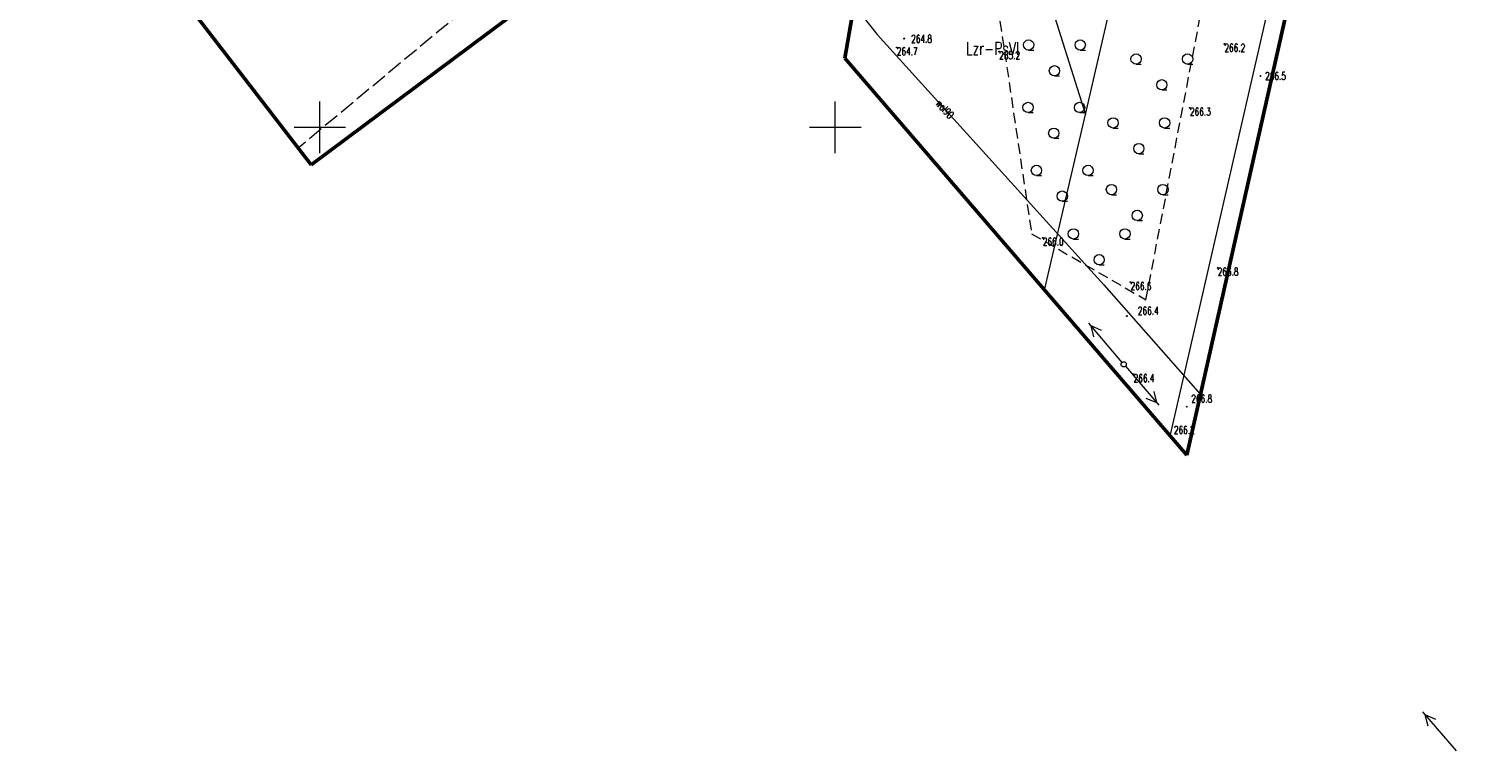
# Model space of a CAD drawing. Header units: metres. Extents: x 7457875 to 7459052, y 5635789 to 5636227.
# Tile 15 of 24: x 7458622 to 7458763, y 5635789 to 5635860. Entities that reach past the tile are written whole.
import ezdxf
from ezdxf.enums import TextEntityAlignment as Align

# ---------------------------------------------------------------- set-up
doc = ezdxf.new("R2010")
doc.units = ezdxf.units.M
doc.header["$MEASUREMENT"] = 0
for name, pattern in [('1', [0]), ('2', [1.5, 1, -0.5]), ('GDE', [0]), ('GUK', [2, 1.5, -0.5]), ('PTTL', [1.5, 1, -0.5]), ('SUPE_01', [0]), ('SUPW_01', [0])]:
    doc.linetypes.add(name, pattern=pattern)
doc.layers.get('0').update_dxf_attribs({"color": 250, "linetype": 'CONTINUOUS', "lineweight": 100})
for name, color, linetype, lineweight in [('DZIALKI_L_0', 90, '1', 18), ('KRZYZE_L_0', 7, '1', 18), ('OBOP_T_3', 7, 'CONTINUOUS', 18), ('PTTL_L_4', 7, 'PTTL', 18), ('RTPW_T_0', 7, 'CONTINUOUS', 15), ('SUPE_L_3', 1, 'SUPE_01', 18), ('SUPW_E_T_0', 5, 'CONTINUOUS', 15), ('SUPW_L_0', 5, 'SUPW_01', 18), ('SUSM_T_3', 7, 'CONTINUOUS', 18), ('UZYTKI_L_0', 90, '2', 18), ('UZYTKI_T_0', 90, 'CONTINUOUS', 25), ('ZAKRES_L_0', 1, '1', 50)]:
    doc.layers.add(name, color=color, linetype=linetype, lineweight=lineweight)
doc.styles.get("Standard").update_dxf_attribs({"font": 'Simplex.SHX', "width": 0.75})

# ---------------------------------------------------------------- blocks, each defined once
blk = doc.blocks.new('PTTL05_1')
at = {"linetype": 'Continuous'}
for p, q in [((-2.5, 0.75), (-2, 0.75)), ((2.5, 0.75), (3, 0.75)), ((0, -1.75), (0.5, -1.75))]:
    blk.add_line(p, q, dxfattribs=at)
for centre in [(-2.5, 1.25), (2.5, 1.25), (0, -1.25)]:
    blk.add_circle(centre, 0.5, dxfattribs=at)
blk = doc.blocks.new('RTPW01')
at = {"linetype": 'Continuous'}
blk.add_circle((0, 0), 0.045, dxfattribs=at)
blk = doc.blocks.new('SUSM04_01')
at = {"linetype": 'Continuous'}
blk.add_circle((0, 0), 0.25, dxfattribs=at)

msp = doc.modelspace()

# ---------------------------------------------------------------- linework, layer by layer
at = {"layer": 'DZIALKI_L_0', "linetype": 'GDE'}
for p, q in [((7458724.26, 5635851.24), (7458762.83, 5636018.32)), ((7458715.69, 5635878.42), (7458724.26, 5635851.24)), ((7458732.5, 5635820.01), (7458745.69, 5635877.61)), ((7458720.31, 5635834.19), (7458724.26, 5635851.24))]:
    msp.add_line(p, q, dxfattribs=at)
at = {"layer": 'KRZYZE_L_0', "linetype": '1'}
for p, q in [((7458650, 5635847.5), (7458650, 5635852.5)), ((7458700, 5635847.5), (7458700, 5635852.5)), ((7458647.5, 5635850), (7458652.5, 5635850)), ((7458697.5, 5635850), (7458702.5, 5635850))]:
    msp.add_line(p, q, dxfattribs=at)
at = {"layer": 'PTTL_L_4', "linetype": 'PTTL'}
for p, q in [((7458713.33, 5635878.1), (7458719.05, 5635839.67)), ((7458730.14, 5635833.25), (7458736.41, 5635865.97)), ((7458719.05, 5635839.67), (7458730.14, 5635833.25))]:
    msp.add_line(p, q, dxfattribs=at)
at = {"layer": 'SUPE_L_3', "linetype": 'SUPE_01'}
for p, q in [((7458727.82, 5635827.18), (7458724.59, 5635831)), ((7458725.08, 5635829.65), (7458724.82, 5635830.73)), ((7458725.84, 5635830.29), (7458724.82, 5635830.73)), ((7458728.14, 5635826.8), (7458731.4, 5635823.01)), ((7458730.14, 5635823.71), (7458731.17, 5635823.27)), ((7458730.9, 5635824.36), (7458731.17, 5635823.27)), ((7458756.97, 5635793.25), (7458760.23, 5635789.46)), ((7458757.2, 5635792.99), (7458758.23, 5635792.55)), ((7458757.2, 5635792.99), (7458757.47, 5635791.9))]:
    msp.add_line(p, q, dxfattribs=at)
at = {"layer": 'SUPW_L_0', "linetype": 'SUPW_01'}
for p, q in [((7458701.82, 5635861.82), (7458704.07, 5635859.02)), ((7458704.07, 5635859.02), (7458726.06, 5635834.71)), ((7458726.06, 5635834.71), (7458735.43, 5635824.07))]:
    msp.add_line(p, q, dxfattribs=at)
at = {"layer": 'UZYTKI_L_0', "linetype": 'GUK'}
msp.add_line((7458673.19, 5635869.05), (7458647.89, 5635847.97), dxfattribs=at)
at = {"layer": 'ZAKRES_L_0', "linetype": '1'}
for p, q in [((7458734.11, 5635818.17), (7458758.9, 5635928.38)), ((7458649.14, 5635846.35), (7458706.49, 5635889.21)), ((7458706.49, 5635889.21), (7458700.94, 5635856.7)), ((7458621.79, 5635881.89), (7458649.14, 5635846.35)), ((7458700.94, 5635856.7), (7458734.11, 5635818.17))]:
    msp.add_line(p, q, dxfattribs=at)

# ---------------------------------------------------------------- block references
at = {"layer": 'OBOP_T_3'}
for p in [(7458721.26, 5635856.74), (7458731.68, 5635855.38), (7458721.2, 5635850.68), (7458729.45, 5635849.18), (7458722.02, 5635844.57), (7458729.29, 5635842.7), (7458725.6, 5635838.4)]:
    msp.add_blockref('PTTL05_1', p, dxfattribs=at)
at = {"layer": 'RTPW_T_0'}
for p, rotation in [((7458706.69, 5635858.61), 0.0621993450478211), ((7458741.26, 5635854.98), 0.0624452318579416), ((7458728.3, 5635831.68), 0.06236326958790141)]:
    msp.add_blockref('RTPW01', p, dxfattribs=dict(at, rotation=rotation))
for p in [(7458705.97, 5635857.75), (7458715.9, 5635857.35), (7458737.75, 5635858.09), (7458734.41, 5635851.88), (7458720.13, 5635839.26), (7458737.1, 5635836.35), (7458728.65, 5635834.96), (7458728.94, 5635826.02), (7458734.09, 5635822.88)]:
    msp.add_blockref('RTPW01', p, dxfattribs=at)
at = {"layer": 'SUSM_T_3'}
msp.add_blockref('SUSM04_01', (7458727.98, 5635826.99), dxfattribs=at)

# ---------------------------------------------------------------- texts
at = {"layer": 'RTPW_T_0', "width": 0.7}
for s, rotation, p in [('264.8', 0.0622, (7458707.36, 5635858.96)), ('266.5', 0.0624, (7458741.7, 5635855.36)), ('266.4', 0.0624, (7458729.35, 5635832.56))]:
    msp.add_text(s, height=0.75, rotation=rotation, dxfattribs=at).set_placement(p, align=Align.TOP_LEFT)
for s, p in [('264.7', (7458705.97, 5635857.75)), ('265.2', (7458715.9, 5635857.35)), ('266.2', (7458737.75, 5635858.09)), ('266.3', (7458734.41, 5635851.88)), ('266.0', (7458720.13, 5635839.26)), ('266.8', (7458737.1, 5635836.35)), ('266.6', (7458728.65, 5635834.96)), ('266.4', (7458728.94, 5635826.02))]:
    msp.add_text(s, height=0.75, dxfattribs=at).set_placement(p, align=Align.TOP_LEFT)
for s, p in [('266.8', (7458734.54, 5635823.27)), ('266.2', (7458732.85, 5635820.24))]:
    msp.add_text(s, height=0.75, dxfattribs=at).set_placement(p)
at = {"layer": 'SUPW_E_T_0', "width": 0.7}
msp.add_text('wol90', height=0.75, rotation=312.1375, dxfattribs=at).set_placement((7458710.64, 5635851.76), align=Align.MIDDLE)
at = {"layer": 'UZYTKI_T_0', "width": 0.7}
msp.add_text('Lzr-PsVI', height=1.25, dxfattribs=at).set_placement((7458712.68, 5635858.28), align=Align.TOP_LEFT)

doc.saveas('drawing.dxf')
